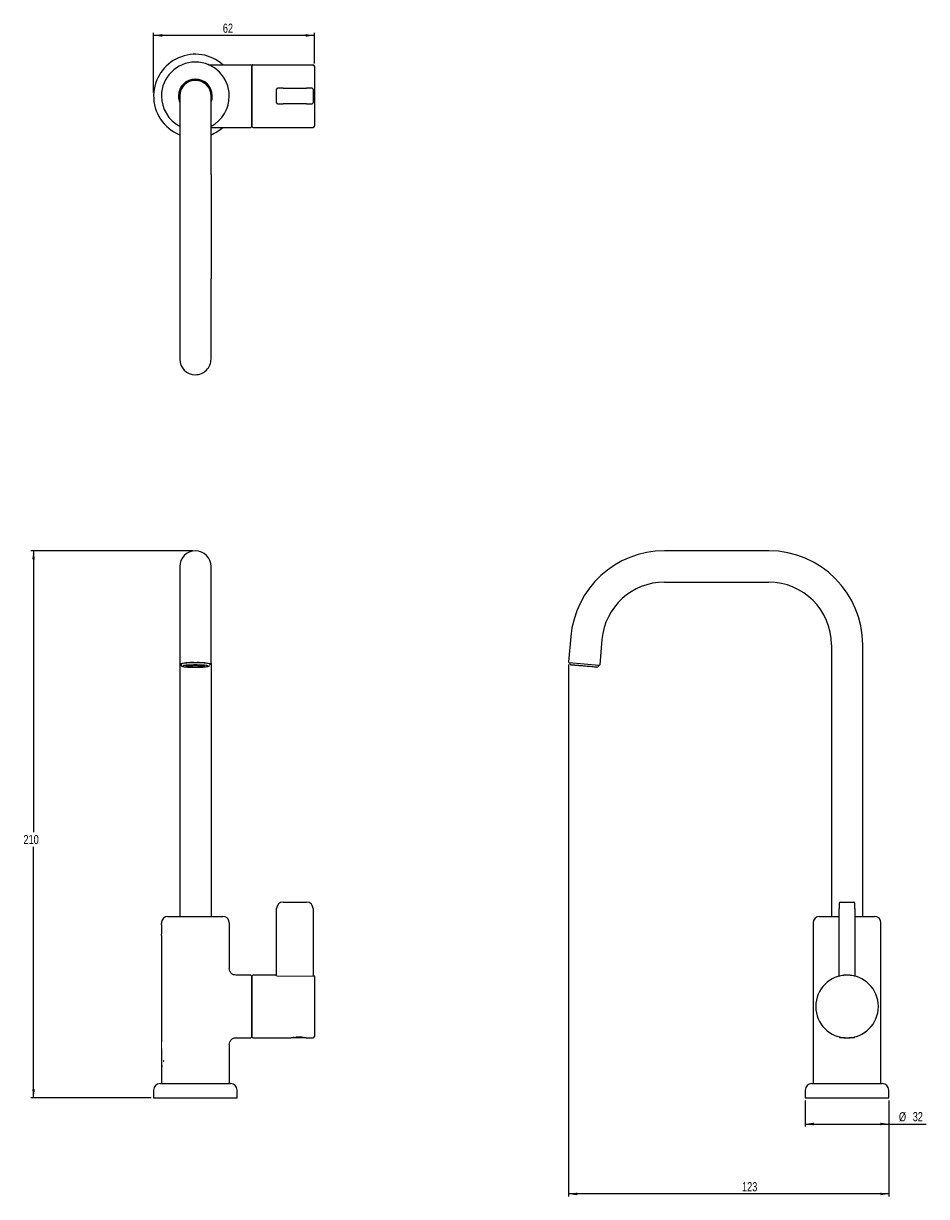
# Model space of a CAD drawing. Header units: millimetres. Extents: x -18 to 328, y -34 to 415.
import ezdxf

# ---------------------------------------------------------------- set-up
doc = ezdxf.new("R2010")
doc.units = ezdxf.units.MM
doc.layers.add('DRAWINGS', color=7, linetype='Continuous')
doc.styles.add('SLDTEXTSTYLE0', font='TXT', dxfattribs={"width": 0.75})
doc.dimstyles.new('SLDDIMSTYLE0', dxfattribs={"dimtxt": 3.5, "dimasz": 3.302, "dimexe": 0, "dimexo": 0.0625, "dimgap": 0.875, "dimtad": 0, "dimtih": 1, "dimtoh": 1, "dimdec": 0, "dimrnd": 1e-09, "dimzin": 12, "dimdsep": 46, "dimtxsty": 'SLDTEXTSTYLE0', "dimsah": 1, "dimcen": 0.09, "dimadec": 0, "dimazin": 3, "dimtfac": 1, "dimtdec": 0, "dimtofl": 0, "dimtmove": 0, "dimatfit": 3, "dimfxl": 1, "dimfrac": 2, "dimtolj": 1, "dimtzin": 12, "dimarcsym": 0})

# ---------------------------------------------------------------- blocks, each defined once
blk = doc.blocks.new('_D')
at = {"layer": 'DRAWINGS'}
for p, q in [((46.76, 213.29), (-15.24, 213.29)), ((-14.24, 213.29), (-14.24, 105.53)), ((-14.24, 3.79), (-14.24, 99.97)), ((30.76, 3.79), (-15.24, 3.79))]:
    blk.add_line(p, q, dxfattribs=at)
for points in [[(-14.24, 213.29), (-14.75, 209.99), (-13.73, 209.99)], [(-14.24, 3.79), (-13.73, 7.09), (-14.75, 7.09)]]:
    blk.add_solid(points, dxfattribs=at)
at = {"layer": 'DRAWINGS', "insert": (-18.12, 104.48), "char_height": 3.5, "attachment_point": 1, "style": 'SLDTEXTSTYLE0'}
blk.add_mtext('210', dxfattribs=at)
blk = doc.blocks.new('_D_1')
at = {"layer": 'DRAWINGS'}
for p, q in [((281.48, 2.79), (281.48, -7.21)), ((313.48, 2.79), (313.48, -7.21)), ((281.48, -6.21), (313.48, -6.21)), ((313.48, -6.21), (327.82, -6.21))]:
    blk.add_line(p, q, dxfattribs=at)
for points in [[(281.48, -6.21), (284.79, -6.72), (284.79, -5.7)], [(313.48, -6.21), (310.18, -5.7), (310.18, -6.72)]]:
    blk.add_solid(points, dxfattribs=at)
at = {"layer": 'DRAWINGS', "char_height": 3.5, "attachment_point": 1, "style": 'SLDTEXTSTYLE0'}
for s, insert in [('%%c', (317.37, -1.7)), ('32', (322.65, -1.64))]:
    blk.add_mtext(s, dxfattribs=dict(at, insert=insert))
blk = doc.blocks.new('_D_2')
at = {"layer": 'DRAWINGS'}
for p, q in [((190.77, 169.72), (190.77, -33.99)), ((313.48, 2.79), (313.48, -33.99)), ((313.48, -32.99), (190.77, -32.99))]:
    blk.add_line(p, q, dxfattribs=at)
for points in [[(190.77, -32.99), (194.07, -33.49), (194.07, -32.48)], [(313.48, -32.99), (310.18, -32.48), (310.18, -33.49)]]:
    blk.add_solid(points, dxfattribs=at)
at = {"layer": 'DRAWINGS', "insert": (257.24, -28.47), "char_height": 3.5, "attachment_point": 1, "style": 'SLDTEXTSTYLE0'}
blk.add_mtext('123', dxfattribs=at)
blk = doc.blocks.new('_D_3')
at = {"layer": 'DRAWINGS'}
for p, q in [((31.76, 388.78), (31.76, 411.67)), ((93.36, 410.67), (31.76, 410.67)), ((93.36, 399.95), (93.36, 411.67))]:
    blk.add_line(p, q, dxfattribs=at)
for points in [[(31.76, 410.67), (35.06, 410.17), (35.06, 411.18)], [(93.36, 410.67), (90.06, 411.18), (90.06, 410.17)]]:
    blk.add_solid(points, dxfattribs=at)
at = {"layer": 'DRAWINGS', "insert": (58.29, 415.19), "char_height": 3.5, "attachment_point": 1, "style": 'SLDTEXTSTYLE0'}
blk.add_mtext('62', dxfattribs=at)

msp = doc.modelspace()

# ---------------------------------------------------------------- linework, layer by layer
at = {"color": 7, "linetype": 'Continuous', "lineweight": 25}
for p, q in [((52.75, 399.5), (52.55, 399.55)), ((53.24, 399.45), (69.01, 399.45)), ((69.26, 399.2), (69.26, 375.7)), ((69.56, 375.7), (69.56, 399.2)), ((69.81, 399.45), (92.86, 399.45)), ((93.36, 398.95), (93.36, 375.95)), ((34.95, 389.7), (34.95, 389.7)), ((41.76, 387.45), (41.76, 357.45)), ((53.76, 357.45), (53.76, 387.45)), ((78.86, 384.95), (78.86, 389.95)), ((81.36, 390.45), (79.36, 390.45)), ((81.36, 390.45), (90.36, 390.45)), ((92.36, 390.45), (90.36, 390.45)), ((92.86, 389.95), (92.86, 384.95)), ((34.95, 385.2), (34.95, 385.2)), ((79.36, 384.45), (81.36, 384.45)), ((90.36, 384.45), (81.36, 384.45)), ((90.36, 384.45), (92.36, 384.45)), ((53.76, 375.45), (69.01, 375.45)), ((69.81, 375.45), (92.86, 375.45)), ((41.76, 357.45), (41.76, 317.45)), ((53.76, 357.45), (53.76, 317.45)), ((41.76, 317.45), (41.76, 287.57)), ((53.76, 287.57), (53.76, 317.45)), ((41.76, 287.57), (41.76, 286.72)), ((53.76, 286.72), (53.76, 287.57)), ((267.48, 213.29), (227.48, 213.29)), ((41.76, 207.29), (41.76, 179.91)), ((53.76, 179.91), (53.76, 207.29)), ((227.48, 201.29), (267.48, 201.29)), ((41.76, 179.91), (41.76, 170.19)), ((53.76, 170.19), (53.76, 179.91)), ((191.62, 180.43), (190.77, 170.72)), ((203.57, 179.38), (202.72, 169.67)), ((291.48, 177.29), (291.48, 73.29)), ((303.48, 73.29), (303.48, 177.29)), ((41.76, 170.19), (41.76, 73.29)), ((42.26, 169.95), (42.26, 169.65)), ((44.24, 169.15), (44.56, 169.2)), ((44.55, 169.1), (44.24, 169.15)), ((44.55, 169.1), (44.55, 169.2)), ((45.67, 169.36), (45.67, 168.93)), ((45.99, 168.88), (45.67, 168.93)), ((45.69, 169.37), (46.01, 169.41)), ((45.99, 169.41), (45.99, 168.88)), ((46.62, 168.88), (45.99, 168.88)), ((46.01, 169.41), (46.65, 169.41)), ((46.62, 168.88), (46.62, 169.41)), ((48.87, 169.41), (48.87, 168.88)), ((49.51, 168.88), (48.87, 168.88)), ((48.89, 169.41), (49.53, 169.41)), ((49.51, 169.41), (49.51, 168.88)), ((49.83, 168.93), (49.51, 168.88)), ((49.53, 169.41), (49.85, 169.36)), ((49.83, 168.93), (49.83, 169.37)), ((50.96, 169.2), (51.28, 169.15)), ((50.96, 169.2), (50.96, 169.1)), ((51.28, 169.15), (50.96, 169.1)), ((53.26, 169.94), (53.26, 169.64)), ((53.76, 170.19), (53.76, 73.29)), ((202.45, 169.44), (191, 170.45)), ((191.25, 170.42), (191.22, 170.13)), ((202.18, 169.17), (202.2, 169.47)), ((81.36, 78.79), (90.36, 78.79)), ((294.48, 78.29), (294.48, 76.29)), ((294.98, 78.79), (299.98, 78.79)), ((300.48, 76.29), (300.48, 78.29)), ((37.26, 73.29), (58.26, 73.29)), ((78.86, 50.53), (78.86, 76.29)), ((92.86, 76.29), (92.86, 50.53)), ((286.98, 73.29), (294.48, 73.29)), ((294.48, 50.41), (294.48, 76.29)), ((300.48, 76.29), (300.48, 50.41)), ((300.48, 73.29), (307.98, 73.29)), ((34.76, 70.79), (34.76, 70.54)), ((60.76, 70.79), (60.76, 53.29)), ((284.48, 70.79), (284.48, 62.22)), ((310.48, 62.22), (310.48, 70.79)), ((34.76, 66.04), (34.76, 25.29)), ((284.48, 62.22), (284.48, 61.53)), ((284.48, 61.53), (284.48, 60.56)), ((284.48, 60.56), (284.48, 56.74)), ((310.48, 61.53), (310.48, 62.22)), ((310.48, 60.56), (310.48, 61.53)), ((310.48, 56.74), (310.48, 60.56)), ((284.48, 56.74), (284.48, 9.54)), ((310.48, 9.54), (310.48, 56.74)), ((69.01, 50.79), (63.25, 50.79)), ((69.26, 50.54), (69.26, 38.79)), ((69.56, 38.79), (69.56, 50.54)), ((78.86, 50.79), (69.81, 50.79)), ((93.36, 50.29), (93.36, 38.79)), ((69.26, 38.79), (69.26, 27.04)), ((69.56, 27.04), (69.56, 38.79)), ((93.36, 38.79), (93.36, 27.29)), ((294.48, 27.12), (294.78, 26.82)), ((294.71, 27.12), (294.71, 27.12)), ((300.18, 26.82), (300.48, 27.12)), ((300.26, 27.12), (300.26, 27.12)), ((34.76, 22.76), (34.76, 18)), ((60.76, 24.29), (60.76, 9.54)), ((63.25, 26.79), (69.01, 26.79)), ((69.81, 26.79), (84.26, 26.79)), ((88.48, 26.82), (84.66, 26.82)), ((90.06, 26.82), (88.48, 26.82)), ((90.46, 26.79), (92.86, 26.79)), ((295.03, 26.82), (294.78, 26.82)), ((296.71, 26.82), (295.03, 26.82)), ((300.18, 26.82), (298.26, 26.82)), ((34.76, 17.83), (34.76, 17.4)), ((34.76, 17.19), (34.76, 9.54)), ((34.26, 9.29), (61.26, 9.29)), ((283.98, 9.29), (297.21, 9.29)), ((297.21, 9.29), (310.98, 9.29)), ((31.76, 6.79), (31.76, 3.79)), ((63.76, 3.79), (63.76, 6.79)), ((281.48, 6.79), (281.48, 3.79)), ((313.48, 3.79), (313.48, 6.79)), ((31.76, 3.79), (63.75, 3.79)), ((63.75, 3.79), (63.76, 3.79)), ((281.48, 3.79), (297.16, 3.79)), ((297.16, 3.79), (313.48, 3.79))]:
    msp.add_line(p, q, dxfattribs=at)
at = {"color": 144, "linetype": 'Continuous', "lineweight": 18}
for p, q in [((92.36, 50.41), (79.36, 50.41)), ((86.22, 27.12), (88.6, 27.12)), ((294.48, 27.12), (294.71, 27.12)), ((300.26, 27.12), (300.48, 27.12)), ((34.76, 25.29), (34.76, 25.29)), ((34.76, 25.29), (34.76, 25.29)), ((34.76, 24.94), (34.76, 22.52)), ((34.76, 22.76), (34.76, 22.76)), ((34.76, 18), (34.76, 17.83)), ((34.76, 17.4), (34.76, 17.19)), ((34.76, 17.4), (34.76, 17.4)), ((35, 15.74), (34.96, 15.74)), ((35, 16.21), (35, 15.74)), ((35, 16.21), (35, 16.21))]:
    msp.add_line(p, q, dxfattribs=at)
at = {"color": 7, "linetype": 'Continuous', "lineweight": 25, "flags": 128}
for points in [[(41.51, 387.45), (41.6, 386.37), (41.76, 385.7)], [(53.76, 385.7), (53.91, 386.37), (54.01, 387.45)], [(42.06, 169.88), (42.1, 169.86), (42.26, 169.8)], [(53.26, 169.8), (53.42, 169.86), (53.44, 169.87)]]:
    msp.add_lwpolyline(points, dxfattribs=at)
at = {"color": 144, "linetype": 'Continuous', "lineweight": 18, "flags": 128}
msp.add_lwpolyline([(53.26, 169.94), (53.17, 170.03), (52.89, 170.12), (52.44, 170.2), (51.84, 170.27), (51.09, 170.33), (50.23, 170.37), (49.28, 170.41), (48.28, 170.42), (47.27, 170.42), (46.27, 170.41), (45.32, 170.37), (44.46, 170.33), (43.71, 170.27), (43.09, 170.2), (42.64, 170.12), (42.36, 170.03), (42.26, 169.95)], dxfattribs=at)
at = {"color": 7, "linetype": 'Continuous', "lineweight": 25}
for centre, radius, start, end in [((47.76, 387.45), 16, 48.5904, 178.8377), ((47.76, 387.45), 13, 0, 180), ((53.24, 401.94), 2.49, 249.2773, 270.0613), ((69.01, 399.2), 0.25, 0, 90), ((69.81, 399.2), 0.25, 90, 180), ((92.86, 398.95), 0.5, 0, 90), ((47.76, 387.45), 6.5, 0, 180), ((47.76, 387.45), 6.25, 0, 180), ((47.76, 387.45), 6, 90, 180), ((47.76, 387.45), 6, 0, 90), ((47.76, 387.45), 16, 178.8377, 247.9757), ((47.76, 387.45), 13, 180, 242.5136), ((47.76, 387.45), 6.5, 180, 202.6199), ((47.76, 387.45), 6.5, 337.3801, 0), ((47.76, 387.45), 13, 297.4864, 0), ((79.36, 389.95), 0.5, 90, 180), ((92.36, 389.95), 0.5, 0, 90), ((79.36, 384.95), 0.5, 180, 270), ((92.36, 384.95), 0.5, 270, 0), ((47.76, 387.45), 16, 292.0243, 311.4096), ((69.01, 375.7), 0.25, 270, 0), ((69.81, 375.7), 0.25, 180, 270), ((92.86, 375.95), 0.5, 270, 0), ((47.75, 286.73), 5.99, 180.1139, 270.1045), ((47.77, 286.73), 5.99, 269.8865, 359.8951), ((47.76, 207.29), 6, 90, 180), ((47.76, 207.29), 6, 0, 90), ((227.48, 177.29), 36, 90, 175), ((267.48, 177.29), 36, 0, 90), ((227.48, 177.29), 24, 90, 175), ((267.48, 177.29), 24, 0, 90), ((191.02, 170.69), 0.25, 175, 265), ((46.34, 152.53), 17.97, 85.4601, 103.894), ((42.3, 169.65), 0.0421, 174.3931, 177.6802), ((45.74, 173.17), 4.24, 253.7014, 268.9911), ((45.77, 164.96), 4.4, 91.068, 105.964), ((47.76, 204.82), 35.96, 268.1936, 271.7712), ((47.76, 133.47), 35.96, 88.1936, 91.7712), ((49.06, 150.89), 19.59, 76.921, 93.8068), ((49.75, 173.33), 4.4, 271.068, 285.964), ((49.77, 165.12), 4.24, 73.7014, 88.9911), ((53.22, 169.65), 0.0421, 354.3931, 357.6802), ((191.72, 170.08), 0.5, 175, 265), ((201.68, 169.21), 0.5, 265, 355), ((202.48, 169.69), 0.25, 265, 355), ((81.36, 76.29), 2.5, 90, 180), ((90.36, 76.29), 2.5, 0, 90), ((294.98, 78.29), 0.5, 90, 180), ((299.98, 78.29), 0.5, 0, 90), ((37.26, 70.79), 2.5, 90, 180), ((58.26, 70.79), 2.5, 0, 90), ((286.98, 70.79), 2.5, 90, 180), ((307.98, 70.79), 2.5, 0, 90), ((69.01, 50.54), 0.25, 0, 90), ((69.81, 50.54), 0.25, 90, 180), ((92.86, 50.29), 0.5, 0, 90), ((297.48, 38.79), 12, 0, 180), ((297.48, 38.79), 12, 180, 0), ((69.01, 27.04), 0.25, 270, 0), ((69.81, 27.04), 0.25, 180, 270), ((92.86, 27.29), 0.5, 270, 0), ((34.26, 6.79), 2.5, 90, 180), ((35.01, 9.54), 0.25, 180, 270), ((60.51, 9.54), 0.25, 270, 0), ((61.26, 6.79), 2.5, 0, 90), ((283.98, 6.79), 2.5, 90, 180), ((284.73, 9.54), 0.25, 180, 270), ((310.23, 9.54), 0.25, 270, 0), ((310.98, 6.79), 2.5, 0, 90)]:
    msp.add_arc(centre, radius, start, end, dxfattribs=at)
at = {"color": 144, "linetype": 'Continuous', "lineweight": 18}
msp.add_arc((297.48, 38.79), 12, 77.9753, 102.0247, dxfattribs=at)
at = {"color": 7, "linetype": 'Continuous', "lineweight": 25}
for points, knots in [([(41.77, 170.17), (41.78, 170.11), (41.82, 169.99), (41.88, 169.95), (41.92, 169.93)], [0, 0, 0, 0, 0.51258, 1, 1, 1, 1]), ([(42.3, 169.49), (42.3, 169.45), (42.33, 169.34), (42.46, 169.22), (42.59, 169.12), (42.78, 169.05), (43.05, 168.98), (43.49, 168.91), (44.07, 168.85), (44.77, 168.79), (45.54, 168.75), (46.38, 168.72), (47.13, 168.71), (47.75, 168.71), (48.36, 168.71), (49.1, 168.72), (49.94, 168.75), (50.71, 168.79), (51.4, 168.84), (51.98, 168.9), (52.45, 168.98), (52.75, 169.05), (52.96, 169.15), (53.13, 169.26), (53.17, 169.37), (53.19, 169.4)], [0, 0, 0, 0, 0.009714, 0.028445, 0.050498, 0.08004, 0.131753, 0.187811, 0.247052, 0.304229, 0.36071, 0.416904, 0.472965, 0.504394, 0.533731, 0.589685, 0.645724, 0.701853, 0.758162, 0.814835, 0.872328, 0.932239, 0.9676, 0.992046, 1, 1, 1, 1]), ([(52.58, 169.26), (52.45, 169.29), (52.17, 169.37), (51.35, 169.46), (50.28, 169.53), (49.06, 169.57), (47.79, 169.59), (46.52, 169.57), (45.29, 169.53), (44.21, 169.46), (43.37, 169.37), (43.08, 169.3), (42.94, 169.26)], [0, 0, 0, 0, 0.094087, 0.198583, 0.303071, 0.402639, 0.498478, 0.594313, 0.693738, 0.798208, 0.902723, 1, 1, 1, 1]), ([(53.57, 169.91), (53.61, 169.93), (53.68, 169.97), (53.78, 170.14), (53.75, 170.21), (53.75, 170.22)], [0, 0, 0, 0, 0.4798552, 0.9337854, 1, 1, 1, 1]), ([(196.67, 169.15), (196.04, 169.2), (195.43, 169.26), (194.8, 169.31), (194.76, 169.31), (194.69, 169.32), (194.57, 169.33), (194.31, 169.35), (194.09, 169.37), (193.88, 169.39), (193.81, 169.4), (193.67, 169.41), (193.46, 169.43), (193.27, 169.44), (192.91, 169.48), (192.69, 169.49), (192.45, 169.52), (192.41, 169.52), (192.33, 169.53), (192.2, 169.54), (192.1, 169.55), (192.02, 169.55), (192.01, 169.55), (191.98, 169.56), (191.94, 169.56), (191.85, 169.57), (191.72, 169.58), (191.68, 169.58), (191.68, 169.58)], [0, 0, 0, 0, 0.25, 0.25, 0.265625, 0.265625, 0.28125, 0.3125, 0.375, 0.375, 0.40625, 0.40625, 0.4375, 0.5, 0.5, 0.625, 0.625, 0.65625, 0.65625, 0.6875, 0.75, 0.75, 0.765625, 0.765625, 0.78125, 0.8125, 0.875, 1, 1, 1, 1]), ([(201.63, 168.71), (201.61, 168.71), (201.55, 168.72), (201.05, 168.76), (200.25, 168.83), (199.18, 168.93), (197.96, 169.03), (197.11, 169.11), (196.7, 169.14)], [0, 0, 0, 0, 0.156572, 0.323, 0.49787, 0.672818, 0.839586, 1, 1, 1, 1]), ([(34.76, 66.04), (34.76, 66.04), (34.76, 66.04), (34.76, 66.06), (34.77, 66.08), (34.77, 66.11), (34.78, 66.16), (34.79, 66.24), (34.82, 66.4), (34.86, 66.69), (34.9, 67.05), (34.94, 67.58), (34.96, 68.29), (34.94, 69.01), (34.9, 69.53), (34.86, 69.9), (34.82, 70.19), (34.79, 70.37), (34.77, 70.47), (34.76, 70.53), (34.76, 70.54), (34.76, 70.54)], [0, 0, 0, 0, 0.0199187, 0.0402132, 0.0608856, 0.0819384, 0.1033734, 0.1251928, 0.177994, 0.2502198, 0.3230114, 0.3752849, 0.4998474, 0.6243874, 0.6767258, 0.7494402, 0.8217091, 0.8744291, 0.9178216, 0.9596728, 1, 1, 1, 1]), ([(63.26, 50.79), (62.94, 50.83), (62.46, 50.88), (61.88, 51.19), (61.48, 51.51), (61.15, 51.91), (60.84, 52.49), (60.79, 52.98), (60.76, 53.29)], [0, 0, 0, 0, 0.239457, 0.36836, 0.5, 0.63164, 0.760544, 1, 1, 1, 1]), ([(84.26, 26.79), (84.27, 26.79), (84.3, 26.8), (84.5, 26.84), (84.82, 26.9), (85.17, 26.96), (85.47, 26.99), (85.59, 27)], [0, 0, 0, 0, 0.2101351, 0.4233025, 0.6327815, 0.8472867, 1, 1, 1, 1]), ([(88.48, 27.07), (88.48, 27.07), (88.87, 27.06), (89.37, 26.98), (89.91, 26.9), (90.21, 26.84), (90.42, 26.8), (90.45, 26.79), (90.46, 26.79)], [0, 0, 0, 0, 0.005912, 0.3363018, 0.5040207, 0.6678528, 0.8351066, 1, 1, 1, 1]), ([(60.76, 24.29), (60.79, 24.61), (60.84, 25.09), (61.15, 25.67), (61.48, 26.07), (61.88, 26.4), (62.46, 26.71), (62.94, 26.76), (63.26, 26.79)], [0, 0, 0, 0, 0.239456, 0.36836, 0.5, 0.631639, 0.760543, 1, 1, 1, 1])]:
    msp.add_open_spline(points, degree=3, knots=knots, dxfattribs=at)
msp.add_open_spline([(196.7, 169.14), (196.69, 169.14), (196.68, 169.15), (196.67, 169.15)], degree=3, dxfattribs=at)
at = {"color": 144, "linetype": 'Continuous', "lineweight": 18}
for points, knots in [([(78.86, 50.53), (78.86, 50.52), (78.86, 50.51), (78.87, 50.5), (78.89, 50.49), (78.91, 50.48), (78.93, 50.47), (78.95, 50.46), (78.97, 50.46), (78.99, 50.45), (79.03, 50.44), (79.11, 50.43), (79.23, 50.41), (79.32, 50.41), (79.36, 50.41)], [0, 0, 0, 0, 0.0881486, 0.1681781, 0.2400858, 0.3038689, 0.3595253, 0.4070531, 0.4464511, 0.4777188, 0.5008567, 0.6775492, 0.8437512, 1, 1, 1, 1]), ([(92.36, 50.41), (92.38, 50.41), (92.42, 50.41), (92.48, 50.41), (92.54, 50.42), (92.6, 50.43), (92.66, 50.44), (92.73, 50.45), (92.83, 50.48), (92.85, 50.51), (92.86, 50.53)], [0, 0, 0, 0, 0.077322, 0.157087, 0.239372, 0.324249, 0.411783, 0.502033, 0.669951, 1, 1, 1, 1]), ([(294.48, 50.41), (294.48, 50.41), (294.49, 50.41), (294.5, 50.41), (294.52, 50.42), (294.55, 50.43), (294.58, 50.44), (294.64, 50.45), (294.77, 50.48), (294.9, 50.51), (294.98, 50.53)], [0, 0, 0, 0, 0.077322, 0.157087, 0.239372, 0.324249, 0.411783, 0.502033, 0.669951, 1, 1, 1, 1]), ([(299.98, 50.53), (300.01, 50.52), (300.05, 50.51), (300.11, 50.5), (300.16, 50.49), (300.21, 50.48), (300.25, 50.47), (300.28, 50.46), (300.3, 50.46), (300.32, 50.45), (300.36, 50.44), (300.42, 50.43), (300.47, 50.41), (300.48, 50.41), (300.48, 50.41)], [0, 0, 0, 0, 0.088149, 0.168178, 0.240086, 0.303869, 0.359525, 0.407053, 0.446451, 0.477719, 0.500857, 0.677549, 0.843751, 1, 1, 1, 1]), ([(35.53, 17.91), (35.53, 17.95), (35.53, 18), (35.54, 18.05), (35.55, 18.06), (35.56, 18.08), (35.57, 18.08), (35.58, 18.08), (35.59, 18.08), (35.6, 18.06), (35.61, 18.05), (35.62, 18), (35.62, 17.95), (35.62, 17.91)], [0, 0, 0, 0, 0.25, 0.25, 0.375, 0.375, 0.5, 0.5, 0.625, 0.625, 0.75, 0.75, 1, 1, 1, 1]), ([(35.62, 17.91), (35.62, 17.87), (35.62, 17.83), (35.61, 17.78), (35.6, 17.76), (35.59, 17.74), (35.58, 17.74), (35.57, 17.74), (35.56, 17.74), (35.55, 17.76), (35.54, 17.78), (35.53, 17.83), (35.53, 17.87), (35.53, 17.91)], [0, 0, 0, 0, 0.25, 0.25, 0.375, 0.375, 0.5, 0.5, 0.625, 0.625, 0.75, 0.75, 1, 1, 1, 1])]:
    msp.add_open_spline(points, degree=3, knots=knots, dxfattribs=at)
for points in [[(34.76, 25.29), (34.76, 25.17), (34.76, 25.06), (34.76, 24.94)], [(34.76, 22.52), (34.76, 22.6), (34.76, 22.68), (34.76, 22.76)], [(34.76, 17.92), (34.76, 17.94), (34.76, 17.97), (34.76, 18)], [(34.76, 17.83), (34.76, 17.86), (34.76, 17.89), (34.76, 17.92)], [(34.96, 15.74), (34.97, 15.9), (34.98, 16.06), (35, 16.21)]]:
    msp.add_open_spline(points, degree=3, dxfattribs=at)

# ---------------------------------------------------------------- dimensions: what is measured, and where the dimension line sits
at = {"layer": 'DRAWINGS'}
for base, p1, p2, picture, middle in [((31.76, 413.45), (93.36, 398.95), (31.76, 387.78), '_D_3', (60.87, 413.45)), ((190.77, -30.21), (313.48, 3.79), (190.77, 170.72), '_D_2', (261.12, -30.21))]:
    dim = msp.add_linear_dim(base=base, p1=p1, p2=p2, dimstyle='SLDDIMSTYLE0', dxfattribs=at)
    dim.commit()
    dim.dimension.update_dxf_attribs({"geometry": picture, "text_midpoint": middle, "dimtype": 160})
dim = msp.add_linear_dim(base=(-14.24179427, 213.29203475), p1=(31.75820573, 3.79203475), p2=(47.75820573, 213.29203475), angle=90, dimstyle='SLDDIMSTYLE0', dxfattribs=at)
dim.commit()
dim.dimension.update_dxf_attribs({"geometry": '_D', "text_midpoint": (-14.24179427, 102.74753696), "dimtype": 160})
dim = msp.add_linear_dim(base=(313.48, -3.4), p1=(281.48, 3.79), p2=(313.48, 3.79), text='%%c<>', dimstyle='SLDDIMSTYLE0', dxfattribs=at)
dim.commit()
dim.dimension.update_dxf_attribs({"geometry": '_D_1', "text_midpoint": (322.6, -3.4), "dimtype": 160})

doc.saveas('drawing.dxf')
